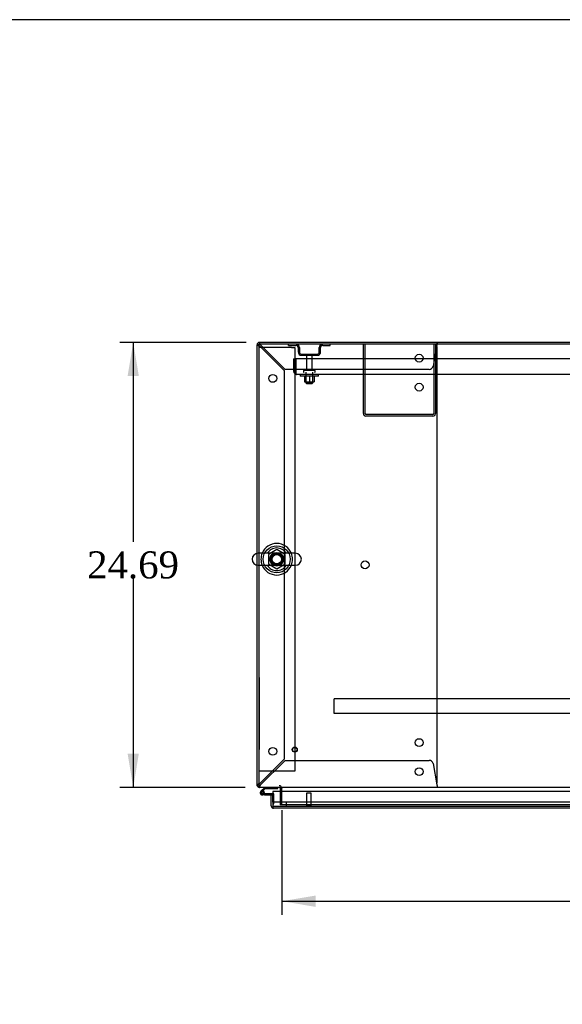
# Model space of a CAD drawing. Header units: inches. Extents: x 1 to 359, y -2 to 239.
# Tile 11 of 18: x 65 to 95, y 184 to 239. Entities that reach past the tile are written whole.
import ezdxf
from ezdxf.enums import TextEntityAlignment as Align
from ezdxf.lldxf.tags import DXFTag

# ---------------------------------------------------------------- set-up
doc = ezdxf.new("R2010")
doc.units = ezdxf.units.IN
doc.header["$MEASUREMENT"] = 0
for name, color, linetype in [('COM41309', 7, 'Continuous'), ('COM43132', 7, 'Continuous'), ('COM50521', 7, 'Continuous'), ('COM50799-2', 7, 'Continuous'), ('COM52909', 7, 'Continuous'), ('COM54578-56', 7, 'Continuous'), ('COM54928-6', 7, 'Continuous'), ('COM55702-58', 7, 'Continuous'), ('COM71155-13', 7, 'Continuous'), ('COM71162-14', 7, 'Continuous'), ('Default', 7, 'Continuous'), ('GSK11033', 7, 'Continuous'), ('NTS166105', 7, 'Continuous'), ('NTS166905', 7, 'Continuous'), ('QLB20205', 7, 'Continuous'), ('SCS00680', 7, 'Continuous'), ('STD21878', 7, 'Continuous'), ('STD26094', 7, 'Continuous'), ('WAF25059', 7, 'Continuous'), ('WAF25362', 7, 'Continuous'), ('WAM254785', 7, 'Continuous')]:
    doc.layers.add(name, color=color, linetype=linetype)
doc.styles.add('SEACAD_Times_New_Roman', font='times.ttf')
tags = doc.linetypes.add('HIDDEN2', pattern=[0.1875, 0.125, -0.0625]).pattern_tags.tags
tags[6:7] = [DXFTag(74, 4), DXFTag(75, 0), DXFTag(340, '0'), DXFTag(46, 0.0), DXFTag(50, 0.0), DXFTag(44, 0.0), DXFTag(45, 0.0)]
tags[4:5] = [DXFTag(74, 4), DXFTag(75, 0), DXFTag(340, '0'), DXFTag(46, 0.0), DXFTag(50, 0.0), DXFTag(44, 0.0), DXFTag(45, 0.0)]
doc.dimstyles.new('HAMMOND_(STH_-_300x200)', dxfattribs={"dimtxt": 1.5, "dimasz": 1.875, "dimexe": 0.75, "dimexo": 0.75, "dimgap": 0.375, "dimtad": 0, "dimtih": 1, "dimtoh": 1, "dimzin": 0, "dimdsep": 46, "dimtxsty": 'SEACAD_Times_New_Roman', "dimblk1": '_SE_FILLED', "dimblk2": '_SE_FILLED', "dimsah": 1, "dimcen": 0.75, "dimadec": 0, "dimazin": 0, "dimtfac": 0.8, "dimtofl": 0, "dimtmove": 0, "dimatfit": 3, "dimfxl": 1, "dimtolj": 1, "dimtzin": 0, "dimarcsym": 0})

# ---------------------------------------------------------------- blocks, each defined once
blk = doc.blocks.new('SE')
at = {"layer": 'COM41309', "color": 7, "linetype": 'HIDDEN2'}
for p, q in [((78.342, 220.693), (78.157, 220.693)), ((79.972, 220.693), (78.342, 220.693)), ((79.972, 220.693), (80.157, 220.693)), ((80.157, 220.693), (80.157, 197.193)), ((78.342, 197.193), (78.157, 197.193)), ((79.972, 197.193), (78.342, 197.193)), ((80.157, 197.193), (79.972, 197.193))]:
    blk.add_line(p, q, dxfattribs=at)
at = {"layer": 'COM43132', "color": 7, "linetype": 'HIDDEN2'}
for p, q in [((80.092, 220.068), (80.217, 220.068)), ((80.092, 220.068), (80.092, 219.378)), ((123.966, 220.068), (80.217, 220.068)), ((80.217, 220.068), (80.217, 219.378)), ((80.217, 220.068), (80.217, 219.378)), ((80.216, 219.296), (80.167, 219.229)), ((80.216, 219.378), (80.217, 219.378)), ((80.216, 219.378), (80.216, 219.296)), ((80.217, 219.378), (80.217, 219.229)), ((80.276, 219.193), (80.276, 219.193)), ((80.276, 219.193), (80.276, 219.193)), ((80.277, 219.193), (80.276, 219.193)), ((123.907, 219.193), (80.277, 219.193))]:
    blk.add_line(p, q, dxfattribs=at)
for start, end in [(180, 233.806), (233.806, 269.8792), (269.9411, 270)]:
    blk.add_arc((80.277, 219.378), 0.185, start, end, dxfattribs=at)
blk.add_open_spline([(80.217, 219.229), (80.227, 219.218), (80.237, 219.209), (80.251, 219.2), (80.256, 219.197), (80.266, 219.194), (80.271, 219.193), (80.276, 219.193)], degree=3, knots=[0, 0, 0, 0, 0.5, 0.5, 0.75, 0.75, 1, 1, 1, 1], dxfattribs=at)
at = {"layer": 'COM50521', "color": 7, "linetype": 'HIDDEN2'}
for p, q in [((83.966, 217.023), (83.966, 220.88)), ((84.061, 217.023), (84.061, 220.88)), ((87.871, 220.88), (87.871, 217.023)), ((87.966, 220.88), (87.966, 217.023)), ((87.823, 216.975), (84.109, 216.975)), ((87.823, 216.88), (84.109, 216.88))]:
    blk.add_line(p, q, dxfattribs=at)
for centre, radius, start, end in [((84.109, 217.023), 0.143, 180, 270), ((84.109, 217.023), 0.048, 180, 270), ((87.823, 217.023), 0.143, 270, 0), ((87.823, 217.023), 0.048, 270, 0)]:
    blk.add_arc(centre, radius, start, end, dxfattribs=at)
at = {"layer": 'COM50799-2', "color": 7, "linetype": 'Continuous'}
for p, q in [((78.843, 195.872), (78.938, 195.872)), ((78.843, 195.27), (78.843, 195.872)), ((101.825, 196.065), (78.938, 196.065)), ((78.938, 196.065), (78.938, 195.27)), ((78.938, 195.472), (78.938, 195.872)), ((78.938, 195.208), (78.899, 195.157)), ((78.938, 195.27), (78.938, 195.27)), ((78.938, 195.27), (78.938, 195.208)), ((78.938, 195.27), (78.938, 195.157)), ((78.985, 195.127), (78.986, 195.127)), ((78.986, 195.127), (78.986, 195.127)), ((78.986, 195.127), (78.986, 195.127)), ((101.825, 195.127), (78.986, 195.127))]:
    blk.add_line(p, q, dxfattribs=at)
for start, end in [(180, 232.4964), (232.4964, 269.8439), (269.9238, 270)]:
    blk.add_arc((78.986, 195.27), 0.143, start, end, dxfattribs=at)
blk.add_open_spline([(78.938, 195.157), (78.946, 195.147), (78.954, 195.14), (78.966, 195.132), (78.97, 195.131), (78.978, 195.128), (78.982, 195.127), (78.986, 195.127)], degree=3, knots=[0, 0, 0, 0, 0.5, 0.5, 0.75, 0.75, 1, 1, 1, 1], dxfattribs=at)
at = {"layer": 'COM52909', "color": 7, "linetype": 'HIDDEN2'}
for p, q in [((82.342, 201.152), (82.342, 201.195)), ((121.342, 201.195), (82.342, 201.195)), ((82.342, 200.425), (82.342, 201.152)), ((82.342, 200.382), (82.342, 200.425)), ((121.342, 200.382), (82.342, 200.382))]:
    blk.add_line(p, q, dxfattribs=at)
at = {"layer": 'COM54578-56', "color": 7, "linetype": 'Continuous'}
for p, q in [((78.49, 196.287), (78.279, 196.076)), ((78.343, 196.052), (78.516, 196.225)), ((78.516, 196.225), (79.21, 196.225)), ((79.21, 196.225), (79.21, 196.287)), ((78.295, 196.002), (78.295, 195.977)), ((78.37, 196.052), (78.345, 196.052)), ((78.345, 195.927), (78.37, 195.927)), ((78.474, 195.872), (78.358, 195.872)), ((78.42, 195.977), (78.42, 196.002)), ((78.475, 195.989), (78.42, 195.989)), ((78.474, 195.934), (78.461, 195.934)), ((78.938, 195.934), (78.474, 195.934)), ((78.474, 195.934), (78.474, 195.872)), ((78.474, 195.872), (78.843, 195.872))]:
    blk.add_line(p, q, dxfattribs=at)
at = {"layer": 'COM54578-56', "color": 7, "linetype": 'HIDDEN2'}
for p, q in [((78.322, 196.031), (78.343, 196.052)), ((78.461, 195.934), (78.358, 195.934)), ((78.42, 195.989), (78.413, 195.989)), ((78.413, 195.984), (78.474, 195.979)), ((78.975, 195.934), (78.938, 195.934)), ((79, 195.385), (79, 195.909)), ((78.938, 195.385), (79, 195.385))]:
    blk.add_line(p, q, dxfattribs=at)
at = {"layer": 'COM54578-56', "color": 7, "linetype": 'Continuous'}
for centre, radius, start, end in [((78.358, 195.989), 0.117, 132.392, 0), ((78.358, 195.989), 0.117, 0, 72.9726), ((78.345, 196.002), 0.05, 90, 180), ((78.345, 195.977), 0.05, 180, 270), ((78.37, 196.002), 0.05, 0, 90), ((78.37, 195.977), 0.05, 270, 0)]:
    blk.add_arc(centre, radius, start, end, dxfattribs=at)
at = {"layer": 'COM54578-56', "color": 7, "linetype": 'HIDDEN2'}
for centre, radius, start, end in [((78.358, 195.989), 0.117, 72.9726, 132.392), ((78.358, 195.989), 0.055, 131.1959, 0), ((78.358, 195.989), 0.055, 0, 131.1959), ((78.975, 195.909), 0.025, 0, 90)]:
    blk.add_arc(centre, radius, start, end, dxfattribs=at)
at = {"layer": 'COM54928-6', "color": 7, "linetype": 'HIDDEN2'}
for p, q in [((78.062, 220.832), (78.091, 220.832)), ((78.166, 220.832), (78.091, 220.832)), ((78.202, 220.88), (78.205, 220.88)), ((78.205, 220.946), (78.205, 220.975)), ((78.205, 220.87), (78.205, 220.946)), ((78.205, 220.88), (78.205, 220.88)), ((78.205, 220.775), (79.562, 219.418)), ((79.619, 219.475), (78.262, 220.832)), ((88.051, 220.832), (87.83, 219.655)), ((88.061, 196.602), (88.061, 220.66)), ((88.062, 220.975), (88.062, 220.946)), ((88.062, 220.87), (88.062, 220.946)), ((79.562, 219.418), (79.562, 197.845)), ((87.614, 219.475), (79.619, 219.475)), ((79.562, 197.845), (78.205, 196.488)), ((78.262, 196.43), (79.619, 197.787)), ((79.619, 197.787), (87.614, 197.787)), ((87.83, 197.608), (88.051, 196.43)), ((78.166, 196.43), (78.157, 196.43)), ((78.202, 196.382), (78.205, 196.382)), ((78.205, 196.392), (78.205, 196.317)), ((78.205, 196.382), (78.205, 196.382)), ((78.205, 196.287), (78.205, 196.317)), ((88.062, 196.392), (88.062, 196.317)), ((88.062, 196.317), (88.062, 196.287))]:
    blk.add_line(p, q, dxfattribs=at)
for centre in [(87.062, 220.1), (78.937, 218.975), (87.061, 218.49), (84.061, 208.631), (87.061, 198.772), (78.937, 198.287), (87.062, 197.162)]:
    blk.add_circle(centre, 0.218, dxfattribs=at)
for centre, radius, start, end in [((78.455, 221.41), 0.683, 237.7709, 248.4452), ((78.457, 220.983), 0.327, 207.4542, 219.5439), ((77.627, 220.581), 0.683, 21.5548, 32.2291), ((78.054, 220.58), 0.327, 50.4561, 62.5459), ((87.841, 220.66), 0.22, 0, 26.9345), ((90.648, 220.643), 2.604, 173.3199, 175.8249), ((88.369, 220.763), 0.326, 160.716, 167.6742), ((87.614, 219.695), 0.22, 270, 349.3887), ((87.614, 197.567), 0.22, 10.6113, 90), ((78.455, 195.853), 0.683, 111.5548, 122.2291), ((78.457, 196.279), 0.327, 140.4561, 152.5458), ((77.627, 196.681), 0.683, 327.7709, 338.4452), ((78.054, 196.683), 0.327, 297.4541, 309.5439), ((87.841, 196.602), 0.22, 333.0655, 0), ((90.648, 196.62), 2.604, 184.1751, 186.6801)]:
    blk.add_arc(centre, radius, start, end, dxfattribs=at)
blk.add_ellipse((78.205, 220.832), major_axis=(0.048, 0), ratio=0.99836, start_param=1.570796, end_param=3.141593, dxfattribs=at)
at = {"layer": 'COM55702-58', "color": 7, "linetype": 'HIDDEN2'}
for p, q in [((79.804, 220.808), (79.804, 220.88)), ((79.804, 220.808), (80.226, 220.808)), ((80.341, 220.693), (80.341, 220.443)), ((80.413, 220.693), (80.413, 220.443)), ((81.519, 220.443), (81.519, 220.693)), ((81.591, 220.443), (81.591, 220.693)), ((81.707, 220.808), (82.129, 220.808)), ((82.129, 220.808), (82.129, 220.88)), ((80.529, 220.327), (81.404, 220.327)), ((80.529, 220.255), (81.404, 220.255))]:
    blk.add_line(p, q, dxfattribs=at)
for centre, radius, start, end in [((80.226, 220.693), 0.188, 0, 90), ((80.226, 220.693), 0.116, 0, 90), ((81.707, 220.693), 0.188, 90, 180), ((81.707, 220.693), 0.115, 90, 180), ((80.529, 220.443), 0.188, 180, 270), ((80.529, 220.443), 0.116, 180, 270), ((81.404, 220.443), 0.116, 270, 0), ((81.404, 220.443), 0.188, 270, 0)]:
    blk.add_arc(centre, radius, start, end, dxfattribs=at)
at = {"layer": 'COM71155-13', "color": 7, "linetype": 'Continuous'}
for p, q in [((78.062, 209.268), (78.062, 220.832)), ((125.982, 220.975), (78.205, 220.975)), ((78.062, 196.382), (78.062, 208.617)), ((78.062, 196.382), (78.157, 196.382)), ((79.342, 196.239), (79.342, 196.065))]:
    blk.add_line(p, q, dxfattribs=at)
at = {"layer": 'COM71155-13', "color": 7, "linetype": 'HIDDEN2'}
for p, q in [((78.062, 208.617), (78.062, 209.268)), ((79.342, 196.065), (79.342, 195.32)), ((79.437, 195.32), (79.342, 195.32))]:
    blk.add_line(p, q, dxfattribs=at)
at = {"layer": 'COM71155-13', "color": 7, "linetype": 'Continuous'}
for centre, radius, start, end in [((78.205, 220.832), 0.143, 90, 180), ((78.205, 196.43), 0.143, 199.6129, 250.3871), ((79.294, 196.239), 0.048, 0, 90), ((79.294, 196.239), 0.143, 0, 19.6129)]:
    blk.add_arc(centre, radius, start, end, dxfattribs=at)
at = {"layer": 'COM71155-13', "color": 7, "linetype": 'HIDDEN2'}
for centre, radius, start, end in [((78.205, 220.832), 0.048, 90, 180), ((78.205, 196.43), 0.048, 180, 270), ((78.205, 196.43), 0.143, 250.3871, 270), ((79.294, 196.239), 0.143, 19.6129, 90)]:
    blk.add_arc(centre, radius, start, end, dxfattribs=at)
at = {"layer": 'COM71162-14', "color": 7, "linetype": 'Continuous'}
for p, q in [((126.03, 220.88), (78.157, 220.88)), ((78.157, 220.88), (78.157, 209.274)), ((78.157, 208.611), (78.157, 196.43)), ((78.157, 196.43), (78.157, 196.287)), ((126.03, 196.287), (78.157, 196.287)), ((79.437, 196.287), (79.437, 196.239)), ((79.437, 196.065), (79.437, 196.239))]:
    blk.add_line(p, q, dxfattribs=at)
at = {"layer": 'COM71162-14', "color": 7, "linetype": 'HIDDEN2'}
for p, q in [((78.157, 209.274), (78.157, 208.611)), ((79.437, 195.32), (79.437, 196.065)), ((124.75, 195.32), (79.437, 195.32))]:
    blk.add_line(p, q, dxfattribs=at)
blk.add_circle((79.157, 208.943), 0.375, dxfattribs=at)
at = {"layer": 'GSK11033', "color": 7, "linetype": 'HIDDEN2'}
for p, q in [((101.825, 195.472), (78.938, 195.472)), ((101.825, 195.222), (78.938, 195.222)), ((79.688, 195.472), (79.688, 195.222))]:
    blk.add_line(p, q, dxfattribs=at)
at = {"layer": 'GSK11033', "color": 7, "linetype": 'Continuous'}
for p, q in [((78.938, 195.472), (78.938, 195.472)), ((78.938, 195.472), (78.938, 195.222)), ((78.938, 195.222), (78.938, 195.222))]:
    blk.add_line(p, q, dxfattribs=at)
at = {"layer": 'NTS166105', "color": 7, "linetype": 'HIDDEN2'}
for p, q in [((80.69, 219.097), (80.69, 218.777)), ((80.968, 219.097), (80.968, 218.777)), ((81.24, 219.097), (81.24, 218.777)), ((80.69, 218.777), (80.968, 218.777)), ((80.968, 218.777), (81.24, 218.777))]:
    blk.add_line(p, q, dxfattribs=at)
at = {"layer": 'NTS166905', "color": 7, "linetype": 'HIDDEN2'}
for p, q in [((79.157, 209.478), (78.692, 209.206)), ((78.692, 209.206), (78.692, 208.68)), ((79.622, 209.206), (79.157, 209.478)), ((79.622, 208.68), (79.622, 209.206)), ((78.692, 208.68), (79.161, 208.405)), ((79.161, 208.405), (79.622, 208.68))]:
    blk.add_line(p, q, dxfattribs=at)
blk.add_circle((79.157, 208.943), 0.263, dxfattribs=at)
at = {"layer": 'QLB20205', "color": 7, "linetype": 'HIDDEN2'}
for p, q in [((78.187, 202.382), (78.157, 202.382)), ((78.187, 202.382), (78.187, 202.007)), ((78.187, 202.007), (78.187, 198.757)), ((78.203, 201.213), (78.187, 201.213)), ((78.203, 201.198), (78.187, 201.198)), ((78.202, 201.196), (78.187, 201.196)), ((78.202, 201.087), (78.187, 201.087)), ((78.202, 201.082), (78.187, 201.082)), ((78.187, 201.069), (78.203, 201.069)), ((78.202, 200.995), (78.187, 200.995)), ((78.202, 200.991), (78.187, 200.991)), ((78.202, 201.189), (78.202, 201.196)), ((78.202, 201.087), (78.202, 201.189)), ((78.202, 201.069), (78.202, 201.082)), ((78.202, 200.991), (78.202, 200.995)), ((78.202, 200.982), (78.202, 200.991)), ((78.202, 200.982), (78.187, 200.982)), ((78.202, 200.971), (78.187, 200.971)), ((78.202, 200.952), (78.187, 200.952)), ((78.202, 200.861), (78.187, 200.861)), ((78.202, 200.778), (78.187, 200.778)), ((78.203, 200.778), (78.187, 200.778)), ((78.202, 200.758), (78.187, 200.758)), ((78.202, 200.678), (78.187, 200.678)), ((78.187, 200.644), (78.203, 200.644)), ((78.202, 200.637), (78.187, 200.637)), ((78.202, 200.567), (78.187, 200.567)), ((78.202, 200.563), (78.187, 200.563)), ((78.202, 200.554), (78.187, 200.554)), ((78.202, 200.543), (78.187, 200.543)), ((78.202, 200.524), (78.187, 200.524)), ((78.202, 200.971), (78.202, 200.982)), ((78.202, 200.952), (78.202, 200.971)), ((78.202, 200.883), (78.202, 200.952)), ((78.202, 200.861), (78.202, 200.883)), ((78.202, 200.678), (78.202, 200.758)), ((78.202, 200.644), (78.202, 200.678)), ((78.202, 200.563), (78.202, 200.567)), ((78.202, 200.554), (78.202, 200.563)), ((78.202, 200.543), (78.202, 200.554)), ((78.202, 200.524), (78.202, 200.543)), ((78.202, 200.455), (78.202, 200.524)), ((78.202, 200.433), (78.202, 200.455)), ((78.202, 200.433), (78.187, 200.433)), ((78.202, 200.35), (78.187, 200.35)), ((78.203, 200.35), (78.187, 200.35)), ((78.202, 200.33), (78.187, 200.33)), ((78.202, 200.25), (78.187, 200.25)), ((78.187, 200.216), (78.203, 200.216)), ((78.202, 200.209), (78.187, 200.209)), ((78.203, 200.159), (78.187, 200.159)), ((78.202, 200.148), (78.187, 200.148)), ((78.203, 200.144), (78.187, 200.144)), ((78.202, 200.126), (78.187, 200.126)), ((78.202, 199.982), (78.187, 199.982)), ((78.187, 199.98), (78.203, 199.98)), ((78.202, 199.945), (78.187, 199.945)), ((78.202, 199.93), (78.187, 199.93)), ((78.202, 200.25), (78.202, 200.33)), ((78.202, 200.216), (78.202, 200.25)), ((78.202, 200.082), (78.202, 200.126)), ((78.202, 199.99), (78.202, 200.082)), ((78.202, 199.982), (78.202, 199.99)), ((78.202, 199.93), (78.202, 199.945)), ((78.202, 199.88), (78.202, 199.93)), ((78.203, 199.877), (78.187, 199.877)), ((78.202, 199.875), (78.187, 199.875)), ((78.202, 199.776), (78.187, 199.776)), ((78.187, 199.773), (78.203, 199.773)), ((78.203, 199.734), (78.187, 199.734)), ((78.203, 199.733), (78.187, 199.733)), ((78.202, 199.707), (78.187, 199.707)), ((78.202, 199.582), (78.187, 199.582)), ((78.187, 199.555), (78.203, 199.555)), ((78.202, 199.868), (78.202, 199.875)), ((78.202, 199.783), (78.202, 199.868)), ((78.202, 199.776), (78.202, 199.783)), ((78.202, 199.707), (78.202, 199.734)), ((78.202, 199.582), (78.202, 199.707)), ((78.187, 198.382), (78.157, 198.382)), ((78.187, 198.757), (78.187, 198.382))]:
    blk.add_line(p, q, dxfattribs=at)
at = {"layer": 'SCS00680', "color": 7, "linetype": 'Continuous'}
for p, q in [((80.192, 209.274), (78.121, 209.274)), ((78.121, 208.611), (80.192, 208.611))]:
    blk.add_line(p, q, dxfattribs=at)
for centre, radius, start, end in [((78.121, 208.943), 0.331, 90, 270), ((79.157, 208.943), 0.625, 32.0055, 147.9945), ((80.192, 208.943), 0.331, 270, 90), ((79.157, 208.943), 0.625, 212.0055, 327.9945)]:
    blk.add_arc(centre, radius, start, end, dxfattribs=at)
at = {"layer": 'STD21878', "color": 7, "linetype": 'HIDDEN2'}
for p, q in [((81.063, 195.972), (80.813, 195.972)), ((80.813, 195.972), (80.813, 195.254)), ((81.063, 195.254), (81.063, 195.972)), ((81.078, 195.254), (80.797, 195.254)), ((80.797, 195.254), (80.797, 195.222)), ((81.078, 195.222), (81.078, 195.254))]:
    blk.add_line(p, q, dxfattribs=at)
for radius in [0.141, 0.125]:
    blk.add_circle((80.157, 198.382), radius, dxfattribs=at)
at = {"layer": 'STD26094', "color": 7, "linetype": 'HIDDEN2'}
for p, q in [((80.801, 220.195), (80.801, 219.418)), ((81.131, 219.418), (81.131, 220.195)), ((80.641, 219.388), (80.641, 219.348)), ((81.261, 219.418), (80.671, 219.418)), ((80.779, 219.318), (80.779, 218.731)), ((81.154, 218.731), (81.154, 219.318)), ((81.291, 219.348), (81.291, 219.388)), ((81.154, 218.731), (80.779, 218.731)), ((80.779, 218.731), (80.816, 218.693)), ((80.816, 218.693), (81.116, 218.693)), ((81.116, 218.693), (81.154, 218.731))]:
    blk.add_line(p, q, dxfattribs=at)
for centre, radius, start, end in [((80.861, 220.195), 0.06, 90, 180), ((81.071, 220.195), 0.06, 0, 90), ((80.671, 219.388), 0.03, 90, 180), ((80.671, 219.348), 0.03, 180, 270), ((81.261, 219.388), 0.03, 0, 90), ((81.261, 219.348), 0.03, 270, 0)]:
    blk.add_arc(centre, radius, start, end, dxfattribs=at)
at = {"layer": 'WAF25059', "color": 7, "linetype": 'HIDDEN2'}
for p, q in [((80.466, 219.193), (80.466, 219.097)), ((81.466, 219.097), (80.466, 219.097)), ((81.466, 219.097), (81.466, 219.193))]:
    blk.add_line(p, q, dxfattribs=at)
at = {"layer": 'WAF25362', "color": 7, "linetype": 'Continuous'}
for start, end in [(22.2452, 157.7548), (202.2452, 337.7548)]:
    blk.add_arc((79.157, 208.943), 0.875, start, end, dxfattribs=at)
at = {"layer": 'WAF25362', "color": 7, "linetype": 'HIDDEN2'}
for radius, start, end in [(0.875, 157.7548, 202.2452), (0.344, 95.485, 269.6451), (0.344, 0, 86.767), (0.875, 0, 22.2452), (0.344, 277.4968, 0), (0.875, 337.7548, 0)]:
    blk.add_arc((79.157, 208.943), radius, start, end, dxfattribs=at)
at = {"layer": 'WAM254785', "color": 7, "linetype": 'HIDDEN2'}
for radius in [0.75, 0.312]:
    blk.add_circle((79.157, 208.943), radius, dxfattribs=at)
blk = doc.blocks.new('DMBLK2799')
at = {"layer": 'Default', "linetype": 'Continuous'}
for points in [[(70.879, 219.1), (71.504, 219.1), (71.192, 220.975)], [(70.879, 198.162), (71.192, 196.287), (71.504, 198.162)]]:
    blk.add_hatch(color=7, dxfattribs=at).paths.add_polyline_path(points)
at = {"layer": 'Default', "color": 7, "linetype": 'Continuous'}
for p, q in [((77.455, 220.975), (70.442, 220.975)), ((71.192, 220.975), (71.192, 209.906)), ((71.192, 207.881), (71.192, 196.287)), ((77.407, 196.287), (70.442, 196.287))]:
    blk.add_line(p, q, dxfattribs=at)
at = {"layer": 'Default', "color": 7, "linetype": 'Continuous', "style": 'SEACAD_Times_New_Roman'}
blk.add_text('24.69', height=1.5, dxfattribs=at).set_placement((68.632, 209.381), align=Align.TOP_LEFT)
blk = doc.blocks.new('_SE_FILLED')
at = {"color": 0}
blk.add_line((0, 0), (-1, 0), dxfattribs=at)
blk.add_solid([(0, 0), (-1, -0.1665), (-1, 0.1665), (0, 0)], dxfattribs=at)
blk = doc.blocks.new('DMBLK2807')
at = {"layer": 'Default', "linetype": 'Continuous'}
for points in [[(81.312, 189.662), (81.312, 190.287), (79.437, 189.975)], [(122.875, 189.662), (124.75, 189.975), (122.875, 190.287)]]:
    blk.add_hatch(color=7, dxfattribs=at).paths.add_polyline_path(points)
at = {"layer": 'Default', "color": 7, "linetype": 'Continuous'}
for p, q in [((79.437, 195.03), (79.437, 189.225)), ((124.75, 194.57), (124.75, 189.225)), ((79.437, 189.975), (96.698, 189.975)), ((107.488, 189.975), (124.75, 189.975))]:
    blk.add_line(p, q, dxfattribs=at)
at = {"layer": 'Default', "color": 7, "linetype": 'Continuous', "style": 'SEACAD_Times_New_Roman'}
for s, p in [('45.31', (99.534, 190.725)), ('DOOR ', (98.663, 188.475)), ('OPENING', (97.223, 186.225))]:
    blk.add_text(s, height=1.5, dxfattribs=at).set_placement(p, align=Align.TOP_LEFT)
blk = doc.blocks.new('BORDER')
at = {"layer": 'Default', "color": 7, "linetype": 'Continuous'}
blk.add_line((0, 27.86), (-41.86, 27.86), dxfattribs=at)

msp = doc.modelspace()

# ---------------------------------------------------------------- block references
at = {"layer": 'Default', "color": 7, "xscale": 8.55, "yscale": 8.55, "zscale": 8.55}
msp.add_blockref('BORDER', (359.223, 0.67), dxfattribs=at)
at = {"layer": 'Default'}
msp.add_blockref('SE', (0, 0), dxfattribs=at)

# ---------------------------------------------------------------- dimensions: what is measured, and where the dimension line sits
at = {"layer": 'Default', "color": 7, "linetype": 'Continuous'}
dim = msp.add_linear_dim(base=(71.192, 220.975), p1=(78.205, 220.975), p2=(78.157, 196.287), angle=269.8886, text='\\A1;<>', dimstyle='HAMMOND_(STH_-_300x200)', dxfattribs=at)
dim.commit()
dim.dimension.update_dxf_attribs({"geometry": 'DMBLK2799', "text_midpoint": (71.192, 208.631), "dimtype": 161})
dim = msp.add_linear_dim(base=(124.75, 189.975), p1=(79.437, 195.78), p2=(124.75, 196.239), text='\\A1;<>\\PDOOR \\XOPENING', dimstyle='HAMMOND_(STH_-_300x200)', dxfattribs=at)
dim.commit()
dim.dimension.update_dxf_attribs({"geometry": 'DMBLK2807', "text_midpoint": (102.093, 189.975), "dimtype": 160})

doc.saveas('drawing.dxf')
